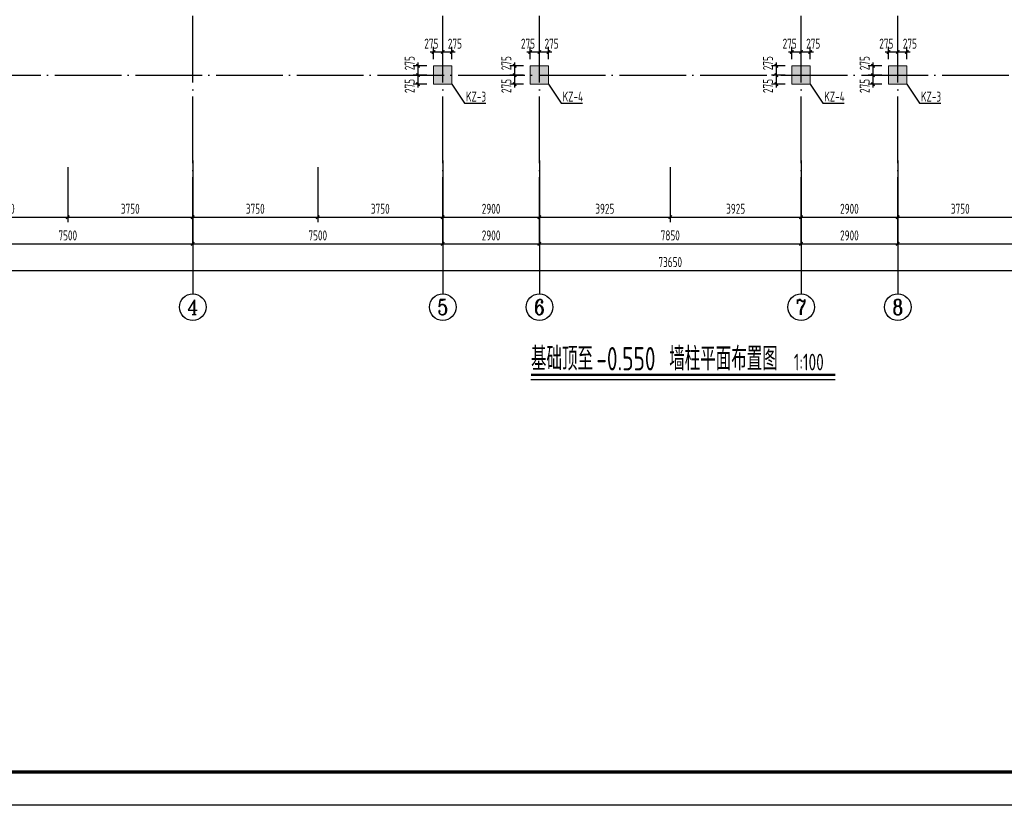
# Model space of a CAD drawing. Extents: x 200000 to 305984, y 78780 to 142585.
# Tile 2 of 25: x 229539 to 259078, y 78780 to 102345. Entities that reach past the tile are written whole.
import ezdxf
from ezdxf.enums import TextEntityAlignment as Align

# ---------------------------------------------------------------- set-up
doc = ezdxf.new("R2010")
doc.units = 0
doc.header["$LTSCALE"] = 1000
doc.linetypes.add('DASH', pattern=[0.35, 0.25, -0.1])
doc.linetypes.add('DOTE', pattern=[2.42, 2, -0.2, 0.02, -0.2])
doc.layers.get('0').update_dxf_attribs({"linetype": 'CONTINUOUS'})
doc.layers.get('Defpoints').update_dxf_attribs({"linetype": 'CONTINUOUS'})
doc.layers.add('A-ASIS', color=115, linetype='DASH', lineweight=0, plot=False)
for name, color, linetype in [('AXIS', 3, 'CONTINUOUS'), ('AXIS_TEXT', 7, 'CONTINUOUS'), ('H-图框', 4, 'CONTINUOUS'), ('PUB_TEXT', 7, 'CONTINUOUS'), ('S-COLU_DE_TEXT', 7, 'CONTINUOUS'), ('S-COLU_HATCH', 254, 'CONTINUOUS'), ('S-DIM_SYMB', 3, 'CONTINUOUS'), ('S-DOTE', 253, 'DOTE'), ('S-PUB_DIM', 3, 'CONTINUOUS'), ('S-PUB_TITLE', 4, 'CONTINUOUS'), ('S-TEXT', 7, 'CONTINUOUS'), ('S-WALL', 2, 'CONTINUOUS')]:
    doc.layers.add(name, color=color, linetype=linetype)
doc.layers.add('S-COLU', color=6, linetype='CONTINUOUS', lineweight=0, transparency=0.54)
doc.styles.add('_TCH_AXIS', font='COMPLEX', dxfattribs={"bigfont": 'GBCBIG'})
doc.styles.add('COMPLEX', font='COMPLEX')
doc.styles.add('TSSD_DIMENSION_T3', font='tssdeng.shx', dxfattribs={"width": 0.7, "bigfont": 'Tssdchn.shx'})
doc.styles.add('TSSD_Rein', font='tssdeng.shx', dxfattribs={"width": 0.7, "bigfont": 'Tssdchn.shx'})
doc.dimstyles.new('_TCH_ARCH&&100', dxfattribs={"dimtxt": 300, "dimasz": 100, "dimexe": 150, "dimexo": 200, "dimgap": 100, "dimtad": 1, "dimdec": 0, "dimzin": 0, "dimdsep": 46, "dimtxsty": 'TSSD_DIMENSION_T3', "dimblk": 'ARCHTICK', "dimcen": 0.09, "dimdle": 100, "dimclrt": 7, "dimazin": 2, "dimtfac": 1, "dimtdec": 0, "dimtix": 1, "dimtmove": 2, "dimatfit": 3, "dimfxl": 100, "dimtolj": 1, "dimtzin": 0, "dimarcsym": 0})
doc.dimstyles.new('TSSD_100_100&&100', dxfattribs={"dimtxt": 300, "dimasz": 100, "dimexe": 150, "dimexo": 200, "dimgap": 100, "dimtad": 1, "dimdec": 0, "dimzin": 0, "dimdsep": 46, "dimtxsty": 'TSSD_DIMENSION_T3', "dimblk": 'ARCHTICK', "dimcen": 0, "dimdle": 100, "dimclrt": 7, "dimadec": 0, "dimazin": 0, "dimtfac": 1, "dimtdec": 0, "dimtix": 1, "dimtmove": 2, "dimatfit": 3, "dimfxl": 10000, "dimtolj": 1, "dimtzin": 0, "dimarcsym": 0})

# ---------------------------------------------------------------- blocks, each defined once
blk = doc.blocks.new('_AXISO')
blk.add_circle((0, 0), 0.5)
at = {"layer": 'AXIS_TEXT', "style": 'COMPLEX', "width": 1.041667}
blk.add_attdef('A', text='', height=0.56, dxfattribs=at).set_placement((-0.25, -0.28), (0.25, -0.28), align=Align.FIT)
blk = doc.blocks.new('_ArchTick')
at = {"color": 0, "linetype": 'ByBlock', "const_width": 0.4}
blk.add_lwpolyline([(-0.5, -0.5), (0.5, 0.5)], dxfattribs=at)
blk = doc.blocks.new('*D55')
at = {"layer": 'AXIS', "color": 0, "lineweight": -2, "transparency": 16777216}
for p, q in [((5800, 4550), (5800, 1300)), ((79450, 4550), (79450, 1300)), ((5700, 1450), (79550, 1450))]:
    blk.add_line(p, q, dxfattribs=at)
at = {"layer": 'Defpoints', "color": 0, "transparency": 16777216}
for p in [(5800, 4750), (79450, 4750), (79450, 1450)]:
    blk.add_point(p, dxfattribs=at)
at = {"layer": 'AXIS', "color": 0, "lineweight": -2, "transparency": 16777216, "xscale": 100, "yscale": 100, "zscale": 100, "rotation": 180}
blk.add_blockref('_ArchTick', (5800, 1450), dxfattribs=at)
at = {"layer": 'AXIS', "color": 0, "lineweight": -2, "transparency": 16777216, "xscale": 100, "yscale": 100, "zscale": 100}
blk.add_blockref('_ArchTick', (79450, 1450), dxfattribs=at)
at = {"layer": 'AXIS', "color": 7, "transparency": 16777216, "insert": (42625, 1700), "char_height": 300, "attachment_point": 5, "style": 'TSSD_DIMENSION_T3'}
blk.add_mtext('\\A1;73650', dxfattribs=at)
blk = doc.blocks.new('*D58')
at = {"layer": 'AXIS', "color": 0, "lineweight": -2, "transparency": 16777216}
for p, q in [((20800, 4550), (20800, 2100)), ((28300, 4550), (28300, 2100)), ((20700, 2250), (28400, 2250))]:
    blk.add_line(p, q, dxfattribs=at)
at = {"layer": 'Defpoints', "color": 0, "transparency": 16777216}
for p in [(20800, 4750), (28300, 4750), (28300, 2250)]:
    blk.add_point(p, dxfattribs=at)
at = {"layer": 'AXIS', "color": 0, "lineweight": -2, "transparency": 16777216, "xscale": 100, "yscale": 100, "zscale": 100, "rotation": 180}
blk.add_blockref('_ArchTick', (20800, 2250), dxfattribs=at)
at = {"layer": 'AXIS', "color": 0, "lineweight": -2, "transparency": 16777216, "xscale": 100, "yscale": 100, "zscale": 100}
blk.add_blockref('_ArchTick', (28300, 2250), dxfattribs=at)
at = {"layer": 'AXIS', "color": 7, "transparency": 16777216, "insert": (24550, 2500), "char_height": 300, "attachment_point": 5, "style": 'TSSD_DIMENSION_T3'}
blk.add_mtext('\\A1;7500', dxfattribs=at)
blk = doc.blocks.new('*D59')
at = {"layer": 'AXIS', "color": 0, "lineweight": -2, "transparency": 16777216}
for p, q in [((28300, 4550), (28300, 2100)), ((35800, 4550), (35800, 2100)), ((28200, 2250), (35900, 2250))]:
    blk.add_line(p, q, dxfattribs=at)
at = {"layer": 'Defpoints', "color": 0, "transparency": 16777216}
for p in [(28300, 4750), (35800, 4750), (35800, 2250)]:
    blk.add_point(p, dxfattribs=at)
at = {"layer": 'AXIS', "color": 0, "lineweight": -2, "transparency": 16777216, "xscale": 100, "yscale": 100, "zscale": 100, "rotation": 180}
blk.add_blockref('_ArchTick', (28300, 2250), dxfattribs=at)
at = {"layer": 'AXIS', "color": 0, "lineweight": -2, "transparency": 16777216, "xscale": 100, "yscale": 100, "zscale": 100}
blk.add_blockref('_ArchTick', (35800, 2250), dxfattribs=at)
at = {"layer": 'AXIS', "color": 7, "transparency": 16777216, "insert": (32050, 2500), "char_height": 300, "attachment_point": 5, "style": 'TSSD_DIMENSION_T3'}
blk.add_mtext('\\A1;7500', dxfattribs=at)
blk = doc.blocks.new('*D60')
at = {"layer": 'AXIS', "color": 0, "lineweight": -2, "transparency": 16777216}
for p, q in [((35800, 4550), (35800, 2100)), ((38700, 4550), (38700, 2100)), ((35700, 2250), (38800, 2250))]:
    blk.add_line(p, q, dxfattribs=at)
at = {"layer": 'Defpoints', "color": 0, "transparency": 16777216}
for p in [(35800, 4750), (38700, 4750), (38700, 2250)]:
    blk.add_point(p, dxfattribs=at)
at = {"layer": 'AXIS', "color": 0, "lineweight": -2, "transparency": 16777216, "xscale": 100, "yscale": 100, "zscale": 100, "rotation": 180}
blk.add_blockref('_ArchTick', (35800, 2250), dxfattribs=at)
at = {"layer": 'AXIS', "color": 0, "lineweight": -2, "transparency": 16777216, "xscale": 100, "yscale": 100, "zscale": 100}
blk.add_blockref('_ArchTick', (38700, 2250), dxfattribs=at)
at = {"layer": 'AXIS', "color": 7, "transparency": 16777216, "insert": (37250, 2500), "char_height": 300, "attachment_point": 5, "style": 'TSSD_DIMENSION_T3'}
blk.add_mtext('\\A1;2900', dxfattribs=at)
blk = doc.blocks.new('*D61')
at = {"layer": 'AXIS', "color": 0, "lineweight": -2, "transparency": 16777216}
for p, q in [((38700, 4550), (38700, 2100)), ((46550, 4550), (46550, 2100)), ((38600, 2250), (46650, 2250))]:
    blk.add_line(p, q, dxfattribs=at)
at = {"layer": 'Defpoints', "color": 0, "transparency": 16777216}
for p in [(38700, 4750), (46550, 4750), (46550, 2250)]:
    blk.add_point(p, dxfattribs=at)
at = {"layer": 'AXIS', "color": 0, "lineweight": -2, "transparency": 16777216, "xscale": 100, "yscale": 100, "zscale": 100, "rotation": 180}
blk.add_blockref('_ArchTick', (38700, 2250), dxfattribs=at)
at = {"layer": 'AXIS', "color": 0, "lineweight": -2, "transparency": 16777216, "xscale": 100, "yscale": 100, "zscale": 100}
blk.add_blockref('_ArchTick', (46550, 2250), dxfattribs=at)
at = {"layer": 'AXIS', "color": 7, "transparency": 16777216, "insert": (42625, 2500), "char_height": 300, "attachment_point": 5, "style": 'TSSD_DIMENSION_T3'}
blk.add_mtext('\\A1;7850', dxfattribs=at)
blk = doc.blocks.new('*D62')
at = {"layer": 'AXIS', "color": 0, "lineweight": -2, "transparency": 16777216}
for p, q in [((46550, 4550), (46550, 2100)), ((49450, 4550), (49450, 2100)), ((46450, 2250), (49550, 2250))]:
    blk.add_line(p, q, dxfattribs=at)
at = {"layer": 'Defpoints', "color": 0, "transparency": 16777216}
for p in [(46550, 4750), (49450, 4750), (49450, 2250)]:
    blk.add_point(p, dxfattribs=at)
at = {"layer": 'AXIS', "color": 0, "lineweight": -2, "transparency": 16777216, "xscale": 100, "yscale": 100, "zscale": 100, "rotation": 180}
blk.add_blockref('_ArchTick', (46550, 2250), dxfattribs=at)
at = {"layer": 'AXIS', "color": 0, "lineweight": -2, "transparency": 16777216, "xscale": 100, "yscale": 100, "zscale": 100}
blk.add_blockref('_ArchTick', (49450, 2250), dxfattribs=at)
at = {"layer": 'AXIS', "color": 7, "transparency": 16777216, "insert": (48000, 2500), "char_height": 300, "attachment_point": 5, "style": 'TSSD_DIMENSION_T3'}
blk.add_mtext('\\A1;2900', dxfattribs=at)
blk = doc.blocks.new('*D63')
at = {"layer": 'AXIS', "color": 0, "lineweight": -2, "transparency": 16777216}
for p, q in [((49450, 4550), (49450, 2100)), ((56950, 4550), (56950, 2100)), ((49350, 2250), (57050, 2250))]:
    blk.add_line(p, q, dxfattribs=at)
at = {"layer": 'Defpoints', "color": 0, "transparency": 16777216}
for p in [(49450, 4750), (56950, 4750), (56950, 2250)]:
    blk.add_point(p, dxfattribs=at)
at = {"layer": 'AXIS', "color": 0, "lineweight": -2, "transparency": 16777216, "xscale": 100, "yscale": 100, "zscale": 100, "rotation": 180}
blk.add_blockref('_ArchTick', (49450, 2250), dxfattribs=at)
at = {"layer": 'AXIS', "color": 0, "lineweight": -2, "transparency": 16777216, "xscale": 100, "yscale": 100, "zscale": 100}
blk.add_blockref('_ArchTick', (56950, 2250), dxfattribs=at)
at = {"layer": 'AXIS', "color": 7, "transparency": 16777216, "insert": (53200, 2500), "char_height": 300, "attachment_point": 5, "style": 'TSSD_DIMENSION_T3'}
blk.add_mtext('\\A1;7500', dxfattribs=at)
blk = doc.blocks.new('A$C1D0C3E71')
at = {"layer": 'S-COLU_HATCH'}
for points in [[(30050, -50), (30600, -50), (30600, 500), (30050, 500)], [(32950, -50), (33500, -50), (33500, 500), (32950, 500)], [(40800, -50), (41350, -50), (41350, 500), (40800, 500)], [(43700, -50), (44250, -50), (44250, 500), (43700, 500)]]:
    blk.add_hatch(color=256, dxfattribs=at).paths.add_polyline_path(points)
at = {"layer": 'S-COLU'}
for points in [[(30050, -50), (30600, -50), (30600, 500), (30050, 500)], [(32950, -50), (33500, -50), (33500, 500), (32950, 500)], [(40800, -50), (41350, -50), (41350, 500), (40800, 500)], [(43700, -50), (44250, -50), (44250, 500), (43700, 500)]]:
    blk.add_lwpolyline(points, close=True, dxfattribs=at)
blk = doc.blocks.new('A$C42B83437')
at = {"layer": 'S-COLU_DE_TEXT'}
for p, q in [((0, 569), (373, 0)), ((2900, 569), (3273, 0)), ((10750, 569), (11123, 0)), ((13650, 569), (14023, 0))]:
    blk.add_line(p, q, dxfattribs=at)
for points in [[(373, 0), (1014, 0)], [(3273, 0), (3914, 0)], [(11123, 0), (11764, 0)], [(14023, 0), (14664, 0)]]:
    blk.add_lwpolyline(points, dxfattribs=at)
at = {"layer": 'S-COLU_DE_TEXT', "style": 'TSSD_Rein', "width": 0.7}
for s, p in [('KZ-3', (423, 50)), ('KZ-4', (3323, 50)), ('KZ-4', (11173, 50)), ('KZ-3', (14073, 50))]:
    blk.add_text(s, height=300, dxfattribs=at).set_placement(p)
blk = doc.blocks.new('*D390')
at = {"layer": 'Defpoints', "color": 0, "transparency": 16777216}
for p in [(1106, 1238), (831, 819), (1106, 819)]:
    blk.add_point(p, dxfattribs=at)
at = {"layer": 'S-PUB_DIM', "color": 0, "lineweight": -2, "transparency": 16777216}
for p, q in [((731, 1238), (1206, 1238)), ((831, 1019), (831, 1388)), ((1106, 1019), (1106, 1388))]:
    blk.add_line(p, q, dxfattribs=at)
at = {"layer": 'S-PUB_DIM', "color": 0, "lineweight": -2, "transparency": 16777216, "xscale": 100, "yscale": 100, "zscale": 100, "rotation": 180}
blk.add_blockref('_ArchTick', (831, 1238), dxfattribs=at)
at = {"layer": 'S-PUB_DIM', "color": 0, "lineweight": -2, "transparency": 16777216, "xscale": 100, "yscale": 100, "zscale": 100}
blk.add_blockref('_ArchTick', (1106, 1238), dxfattribs=at)
at = {"layer": 'S-PUB_DIM', "color": 7, "transparency": 16777216, "insert": (763, 1488), "char_height": 300, "attachment_point": 5, "style": 'TSSD_DIMENSION_T3'}
blk.add_mtext('\\A1;275', dxfattribs=at)
blk = doc.blocks.new('*D391')
at = {"layer": 'Defpoints', "color": 0, "transparency": 16777216}
for p in [(1381, 1238), (1106, 819), (1381, 819)]:
    blk.add_point(p, dxfattribs=at)
at = {"layer": 'S-PUB_DIM', "color": 0, "lineweight": -2, "transparency": 16777216}
for p, q in [((1006, 1238), (1481, 1238)), ((1106, 1019), (1106, 1388)), ((1381, 1019), (1381, 1388))]:
    blk.add_line(p, q, dxfattribs=at)
at = {"layer": 'S-PUB_DIM', "color": 0, "lineweight": -2, "transparency": 16777216, "xscale": 100, "yscale": 100, "zscale": 100, "rotation": 180}
blk.add_blockref('_ArchTick', (1106, 1238), dxfattribs=at)
at = {"layer": 'S-PUB_DIM', "color": 0, "lineweight": -2, "transparency": 16777216, "xscale": 100, "yscale": 100, "zscale": 100}
blk.add_blockref('_ArchTick', (1381, 1238), dxfattribs=at)
at = {"layer": 'S-PUB_DIM', "color": 7, "transparency": 16777216, "insert": (1470, 1488), "char_height": 300, "attachment_point": 5, "style": 'TSSD_DIMENSION_T3'}
blk.add_mtext('\\A1;275', dxfattribs=at)
blk = doc.blocks.new('*D392')
at = {"layer": 'Defpoints', "color": 0, "transparency": 16777216}
for p in [(365, 544), (831, 544), (831, 269)]:
    blk.add_point(p, dxfattribs=at)
at = {"layer": 'S-PUB_DIM', "color": 0, "lineweight": -2, "transparency": 16777216}
for p, q in [((365, 169), (365, 644)), ((631, 544), (215, 544)), ((631, 269), (215, 269))]:
    blk.add_line(p, q, dxfattribs=at)
at = {"layer": 'S-PUB_DIM', "color": 0, "lineweight": -2, "transparency": 16777216, "xscale": 100, "yscale": 100, "zscale": 100}
for p, rotation in [((365, 544), 90), ((365, 269), 270)]:
    blk.add_blockref('_ArchTick', p, dxfattribs=dict(at, rotation=rotation))
at = {"layer": 'S-PUB_DIM', "color": 7, "transparency": 16777216, "insert": (115, 218), "char_height": 300, "attachment_point": 5, "rotation": 90, "style": 'TSSD_DIMENSION_T3'}
blk.add_mtext('\\A1;275', dxfattribs=at)
blk = doc.blocks.new('*D393')
at = {"layer": 'Defpoints', "color": 0, "transparency": 16777216}
for p in [(365, 819), (831, 819), (831, 544)]:
    blk.add_point(p, dxfattribs=at)
at = {"layer": 'S-PUB_DIM', "color": 0, "lineweight": -2, "transparency": 16777216}
for p, q in [((365, 444), (365, 919)), ((631, 819), (215, 819)), ((631, 544), (215, 544))]:
    blk.add_line(p, q, dxfattribs=at)
at = {"layer": 'S-PUB_DIM', "color": 0, "lineweight": -2, "transparency": 16777216, "xscale": 100, "yscale": 100, "zscale": 100}
for p, rotation in [((365, 819), 90), ((365, 544), 270)]:
    blk.add_blockref('_ArchTick', p, dxfattribs=dict(at, rotation=rotation))
at = {"layer": 'S-PUB_DIM', "color": 7, "transparency": 16777216, "insert": (115, 901), "char_height": 300, "attachment_point": 5, "rotation": 90, "style": 'TSSD_DIMENSION_T3'}
blk.add_mtext('\\A1;275', dxfattribs=at)
blk = doc.blocks.new('*D394')
at = {"layer": 'Defpoints', "color": 0, "transparency": 16777216}
for p in [(4006, 1238), (3731, 819), (4006, 819)]:
    blk.add_point(p, dxfattribs=at)
at = {"layer": 'S-PUB_DIM', "color": 0, "lineweight": -2, "transparency": 16777216}
for p, q in [((3631, 1238), (4106, 1238)), ((3731, 1019), (3731, 1388)), ((4006, 1019), (4006, 1388))]:
    blk.add_line(p, q, dxfattribs=at)
at = {"layer": 'S-PUB_DIM', "color": 0, "lineweight": -2, "transparency": 16777216, "xscale": 100, "yscale": 100, "zscale": 100, "rotation": 180}
blk.add_blockref('_ArchTick', (3731, 1238), dxfattribs=at)
at = {"layer": 'S-PUB_DIM', "color": 0, "lineweight": -2, "transparency": 16777216, "xscale": 100, "yscale": 100, "zscale": 100}
blk.add_blockref('_ArchTick', (4006, 1238), dxfattribs=at)
at = {"layer": 'S-PUB_DIM', "color": 7, "transparency": 16777216, "insert": (3663, 1488), "char_height": 300, "attachment_point": 5, "style": 'TSSD_DIMENSION_T3'}
blk.add_mtext('\\A1;275', dxfattribs=at)
blk = doc.blocks.new('*D395')
at = {"layer": 'Defpoints', "color": 0, "transparency": 16777216}
for p in [(4281, 1238), (4006, 819), (4281, 819)]:
    blk.add_point(p, dxfattribs=at)
at = {"layer": 'S-PUB_DIM', "color": 0, "lineweight": -2, "transparency": 16777216}
for p, q in [((3906, 1238), (4381, 1238)), ((4006, 1019), (4006, 1388)), ((4281, 1019), (4281, 1388))]:
    blk.add_line(p, q, dxfattribs=at)
at = {"layer": 'S-PUB_DIM', "color": 0, "lineweight": -2, "transparency": 16777216, "xscale": 100, "yscale": 100, "zscale": 100, "rotation": 180}
blk.add_blockref('_ArchTick', (4006, 1238), dxfattribs=at)
at = {"layer": 'S-PUB_DIM', "color": 0, "lineweight": -2, "transparency": 16777216, "xscale": 100, "yscale": 100, "zscale": 100}
blk.add_blockref('_ArchTick', (4281, 1238), dxfattribs=at)
at = {"layer": 'S-PUB_DIM', "color": 7, "transparency": 16777216, "insert": (4370, 1488), "char_height": 300, "attachment_point": 5, "style": 'TSSD_DIMENSION_T3'}
blk.add_mtext('\\A1;275', dxfattribs=at)
blk = doc.blocks.new('*D396')
at = {"layer": 'Defpoints', "color": 0, "transparency": 16777216}
for p in [(3265, 544), (3731, 544), (3731, 269)]:
    blk.add_point(p, dxfattribs=at)
at = {"layer": 'S-PUB_DIM', "color": 0, "lineweight": -2, "transparency": 16777216}
for p, q in [((3265, 169), (3265, 644)), ((3531, 544), (3115, 544)), ((3531, 269), (3115, 269))]:
    blk.add_line(p, q, dxfattribs=at)
at = {"layer": 'S-PUB_DIM', "color": 0, "lineweight": -2, "transparency": 16777216, "xscale": 100, "yscale": 100, "zscale": 100}
for p, rotation in [((3265, 544), 90), ((3265, 269), 270)]:
    blk.add_blockref('_ArchTick', p, dxfattribs=dict(at, rotation=rotation))
at = {"layer": 'S-PUB_DIM', "color": 7, "transparency": 16777216, "insert": (3015, 218), "char_height": 300, "attachment_point": 5, "rotation": 90, "style": 'TSSD_DIMENSION_T3'}
blk.add_mtext('\\A1;275', dxfattribs=at)
blk = doc.blocks.new('*D397')
at = {"layer": 'Defpoints', "color": 0, "transparency": 16777216}
for p in [(3265, 819), (3731, 819), (3731, 544)]:
    blk.add_point(p, dxfattribs=at)
at = {"layer": 'S-PUB_DIM', "color": 0, "lineweight": -2, "transparency": 16777216}
for p, q in [((3265, 444), (3265, 919)), ((3531, 819), (3115, 819)), ((3531, 544), (3115, 544))]:
    blk.add_line(p, q, dxfattribs=at)
at = {"layer": 'S-PUB_DIM', "color": 0, "lineweight": -2, "transparency": 16777216, "xscale": 100, "yscale": 100, "zscale": 100}
for p, rotation in [((3265, 819), 90), ((3265, 544), 270)]:
    blk.add_blockref('_ArchTick', p, dxfattribs=dict(at, rotation=rotation))
at = {"layer": 'S-PUB_DIM', "color": 7, "transparency": 16777216, "insert": (3015, 901), "char_height": 300, "attachment_point": 5, "rotation": 90, "style": 'TSSD_DIMENSION_T3'}
blk.add_mtext('\\A1;275', dxfattribs=at)
blk = doc.blocks.new('*D398')
at = {"layer": 'Defpoints', "color": 0, "transparency": 16777216}
for p in [(11856, 1238), (11581, 819), (11856, 819)]:
    blk.add_point(p, dxfattribs=at)
at = {"layer": 'S-PUB_DIM', "color": 0, "lineweight": -2, "transparency": 16777216}
for p, q in [((11481, 1238), (11956, 1238)), ((11581, 1019), (11581, 1388)), ((11856, 1019), (11856, 1388))]:
    blk.add_line(p, q, dxfattribs=at)
at = {"layer": 'S-PUB_DIM', "color": 0, "lineweight": -2, "transparency": 16777216, "xscale": 100, "yscale": 100, "zscale": 100, "rotation": 180}
blk.add_blockref('_ArchTick', (11581, 1238), dxfattribs=at)
at = {"layer": 'S-PUB_DIM', "color": 0, "lineweight": -2, "transparency": 16777216, "xscale": 100, "yscale": 100, "zscale": 100}
blk.add_blockref('_ArchTick', (11856, 1238), dxfattribs=at)
at = {"layer": 'S-PUB_DIM', "color": 7, "transparency": 16777216, "insert": (11513, 1488), "char_height": 300, "attachment_point": 5, "style": 'TSSD_DIMENSION_T3'}
blk.add_mtext('\\A1;275', dxfattribs=at)
blk = doc.blocks.new('*D399')
at = {"layer": 'Defpoints', "color": 0, "transparency": 16777216}
for p in [(12131, 1238), (11856, 819), (12131, 819)]:
    blk.add_point(p, dxfattribs=at)
at = {"layer": 'S-PUB_DIM', "color": 0, "lineweight": -2, "transparency": 16777216}
for p, q in [((11756, 1238), (12231, 1238)), ((11856, 1019), (11856, 1388)), ((12131, 1019), (12131, 1388))]:
    blk.add_line(p, q, dxfattribs=at)
at = {"layer": 'S-PUB_DIM', "color": 0, "lineweight": -2, "transparency": 16777216, "xscale": 100, "yscale": 100, "zscale": 100, "rotation": 180}
blk.add_blockref('_ArchTick', (11856, 1238), dxfattribs=at)
at = {"layer": 'S-PUB_DIM', "color": 0, "lineweight": -2, "transparency": 16777216, "xscale": 100, "yscale": 100, "zscale": 100}
blk.add_blockref('_ArchTick', (12131, 1238), dxfattribs=at)
at = {"layer": 'S-PUB_DIM', "color": 7, "transparency": 16777216, "insert": (12220, 1488), "char_height": 300, "attachment_point": 5, "style": 'TSSD_DIMENSION_T3'}
blk.add_mtext('\\A1;275', dxfattribs=at)
blk = doc.blocks.new('*D400')
at = {"layer": 'Defpoints', "color": 0, "transparency": 16777216}
for p in [(11115, 544), (11581, 544), (11581, 269)]:
    blk.add_point(p, dxfattribs=at)
at = {"layer": 'S-PUB_DIM', "color": 0, "lineweight": -2, "transparency": 16777216}
for p, q in [((11115, 169), (11115, 644)), ((11381, 544), (10965, 544)), ((11381, 269), (10965, 269))]:
    blk.add_line(p, q, dxfattribs=at)
at = {"layer": 'S-PUB_DIM', "color": 0, "lineweight": -2, "transparency": 16777216, "xscale": 100, "yscale": 100, "zscale": 100}
for p, rotation in [((11115, 544), 90), ((11115, 269), 270)]:
    blk.add_blockref('_ArchTick', p, dxfattribs=dict(at, rotation=rotation))
at = {"layer": 'S-PUB_DIM', "color": 7, "transparency": 16777216, "insert": (10865, 218), "char_height": 300, "attachment_point": 5, "rotation": 90, "style": 'TSSD_DIMENSION_T3'}
blk.add_mtext('\\A1;275', dxfattribs=at)
blk = doc.blocks.new('*D401')
at = {"layer": 'Defpoints', "color": 0, "transparency": 16777216}
for p in [(11115, 819), (11581, 819), (11581, 544)]:
    blk.add_point(p, dxfattribs=at)
at = {"layer": 'S-PUB_DIM', "color": 0, "lineweight": -2, "transparency": 16777216}
for p, q in [((11115, 444), (11115, 919)), ((11381, 819), (10965, 819)), ((11381, 544), (10965, 544))]:
    blk.add_line(p, q, dxfattribs=at)
at = {"layer": 'S-PUB_DIM', "color": 0, "lineweight": -2, "transparency": 16777216, "xscale": 100, "yscale": 100, "zscale": 100}
for p, rotation in [((11115, 819), 90), ((11115, 544), 270)]:
    blk.add_blockref('_ArchTick', p, dxfattribs=dict(at, rotation=rotation))
at = {"layer": 'S-PUB_DIM', "color": 7, "transparency": 16777216, "insert": (10865, 901), "char_height": 300, "attachment_point": 5, "rotation": 90, "style": 'TSSD_DIMENSION_T3'}
blk.add_mtext('\\A1;275', dxfattribs=at)
blk = doc.blocks.new('*D402')
at = {"layer": 'Defpoints', "color": 0, "transparency": 16777216}
for p in [(14756, 1238), (14481, 819), (14756, 819)]:
    blk.add_point(p, dxfattribs=at)
at = {"layer": 'S-PUB_DIM', "color": 0, "lineweight": -2, "transparency": 16777216}
for p, q in [((14381, 1238), (14856, 1238)), ((14481, 1019), (14481, 1388)), ((14756, 1019), (14756, 1388))]:
    blk.add_line(p, q, dxfattribs=at)
at = {"layer": 'S-PUB_DIM', "color": 0, "lineweight": -2, "transparency": 16777216, "xscale": 100, "yscale": 100, "zscale": 100, "rotation": 180}
blk.add_blockref('_ArchTick', (14481, 1238), dxfattribs=at)
at = {"layer": 'S-PUB_DIM', "color": 0, "lineweight": -2, "transparency": 16777216, "xscale": 100, "yscale": 100, "zscale": 100}
blk.add_blockref('_ArchTick', (14756, 1238), dxfattribs=at)
at = {"layer": 'S-PUB_DIM', "color": 7, "transparency": 16777216, "insert": (14413, 1488), "char_height": 300, "attachment_point": 5, "style": 'TSSD_DIMENSION_T3'}
blk.add_mtext('\\A1;275', dxfattribs=at)
blk = doc.blocks.new('*D403')
at = {"layer": 'Defpoints', "color": 0, "transparency": 16777216}
for p in [(15031, 1238), (14756, 819), (15031, 819)]:
    blk.add_point(p, dxfattribs=at)
at = {"layer": 'S-PUB_DIM', "color": 0, "lineweight": -2, "transparency": 16777216}
for p, q in [((14656, 1238), (15131, 1238)), ((14756, 1019), (14756, 1388)), ((15031, 1019), (15031, 1388))]:
    blk.add_line(p, q, dxfattribs=at)
at = {"layer": 'S-PUB_DIM', "color": 0, "lineweight": -2, "transparency": 16777216, "xscale": 100, "yscale": 100, "zscale": 100, "rotation": 180}
blk.add_blockref('_ArchTick', (14756, 1238), dxfattribs=at)
at = {"layer": 'S-PUB_DIM', "color": 0, "lineweight": -2, "transparency": 16777216, "xscale": 100, "yscale": 100, "zscale": 100}
blk.add_blockref('_ArchTick', (15031, 1238), dxfattribs=at)
at = {"layer": 'S-PUB_DIM', "color": 7, "transparency": 16777216, "insert": (15120, 1488), "char_height": 300, "attachment_point": 5, "style": 'TSSD_DIMENSION_T3'}
blk.add_mtext('\\A1;275', dxfattribs=at)
blk = doc.blocks.new('*D404')
at = {"layer": 'Defpoints', "color": 0, "transparency": 16777216}
for p in [(14015, 544), (14481, 544), (14481, 269)]:
    blk.add_point(p, dxfattribs=at)
at = {"layer": 'S-PUB_DIM', "color": 0, "lineweight": -2, "transparency": 16777216}
for p, q in [((14015, 169), (14015, 644)), ((14281, 544), (13865, 544)), ((14281, 269), (13865, 269))]:
    blk.add_line(p, q, dxfattribs=at)
at = {"layer": 'S-PUB_DIM', "color": 0, "lineweight": -2, "transparency": 16777216, "xscale": 100, "yscale": 100, "zscale": 100}
for p, rotation in [((14015, 544), 90), ((14015, 269), 270)]:
    blk.add_blockref('_ArchTick', p, dxfattribs=dict(at, rotation=rotation))
at = {"layer": 'S-PUB_DIM', "color": 7, "transparency": 16777216, "insert": (13765, 218), "char_height": 300, "attachment_point": 5, "rotation": 90, "style": 'TSSD_DIMENSION_T3'}
blk.add_mtext('\\A1;275', dxfattribs=at)
blk = doc.blocks.new('*D405')
at = {"layer": 'Defpoints', "color": 0, "transparency": 16777216}
for p in [(14015, 819), (14481, 819), (14481, 544)]:
    blk.add_point(p, dxfattribs=at)
at = {"layer": 'S-PUB_DIM', "color": 0, "lineweight": -2, "transparency": 16777216}
for p, q in [((14015, 444), (14015, 919)), ((14281, 819), (13865, 819)), ((14281, 544), (13865, 544))]:
    blk.add_line(p, q, dxfattribs=at)
at = {"layer": 'S-PUB_DIM', "color": 0, "lineweight": -2, "transparency": 16777216, "xscale": 100, "yscale": 100, "zscale": 100}
for p, rotation in [((14015, 819), 90), ((14015, 544), 270)]:
    blk.add_blockref('_ArchTick', p, dxfattribs=dict(at, rotation=rotation))
at = {"layer": 'S-PUB_DIM', "color": 7, "transparency": 16777216, "insert": (13765, 901), "char_height": 300, "attachment_point": 5, "rotation": 90, "style": 'TSSD_DIMENSION_T3'}
blk.add_mtext('\\A1;275', dxfattribs=at)
blk = doc.blocks.new('*D18')
at = {"layer": 'Defpoints', "color": 0, "transparency": 16777216}
for p in [(227231, 98123), (230981, 98123), (230981, 96423)]:
    blk.add_point(p, dxfattribs=at)
at = {"layer": 'S-PUB_DIM', "color": 0, "lineweight": -2, "transparency": 16777216}
for p, q in [((227231, 97923), (227231, 96273)), ((230981, 97923), (230981, 96273)), ((227131, 96423), (231081, 96423))]:
    blk.add_line(p, q, dxfattribs=at)
at = {"layer": 'S-PUB_DIM', "color": 0, "lineweight": -2, "transparency": 16777216, "xscale": 100, "yscale": 100, "zscale": 100, "rotation": 180}
blk.add_blockref('_ArchTick', (227231, 96423), dxfattribs=at)
at = {"layer": 'S-PUB_DIM', "color": 0, "lineweight": -2, "transparency": 16777216, "xscale": 100, "yscale": 100, "zscale": 100}
blk.add_blockref('_ArchTick', (230981, 96423), dxfattribs=at)
at = {"layer": 'S-PUB_DIM', "color": 7, "transparency": 16777216, "insert": (229106, 96673), "char_height": 300, "attachment_point": 5, "style": 'TSSD_DIMENSION_T3'}
blk.add_mtext('\\A1;3750', dxfattribs=at)
blk = doc.blocks.new('*D19')
at = {"layer": 'Defpoints', "color": 0, "transparency": 16777216}
for p in [(230981, 98123), (234731, 98123), (234731, 96423)]:
    blk.add_point(p, dxfattribs=at)
at = {"layer": 'S-PUB_DIM', "color": 0, "lineweight": -2, "transparency": 16777216}
for p, q in [((230981, 97923), (230981, 96273)), ((234731, 97923), (234731, 96273)), ((230881, 96423), (234831, 96423))]:
    blk.add_line(p, q, dxfattribs=at)
at = {"layer": 'S-PUB_DIM', "color": 0, "lineweight": -2, "transparency": 16777216, "xscale": 100, "yscale": 100, "zscale": 100, "rotation": 180}
blk.add_blockref('_ArchTick', (230981, 96423), dxfattribs=at)
at = {"layer": 'S-PUB_DIM', "color": 0, "lineweight": -2, "transparency": 16777216, "xscale": 100, "yscale": 100, "zscale": 100}
blk.add_blockref('_ArchTick', (234731, 96423), dxfattribs=at)
at = {"layer": 'S-PUB_DIM', "color": 7, "transparency": 16777216, "insert": (232856, 96673), "char_height": 300, "attachment_point": 5, "style": 'TSSD_DIMENSION_T3'}
blk.add_mtext('\\A1;3750', dxfattribs=at)
blk = doc.blocks.new('*D20')
at = {"layer": 'Defpoints', "color": 0, "transparency": 16777216}
for p in [(234731, 98123), (238481, 98123), (238481, 96423)]:
    blk.add_point(p, dxfattribs=at)
at = {"layer": 'S-PUB_DIM', "color": 0, "lineweight": -2, "transparency": 16777216}
for p, q in [((234731, 97923), (234731, 96273)), ((238481, 97923), (238481, 96273)), ((234631, 96423), (238581, 96423))]:
    blk.add_line(p, q, dxfattribs=at)
at = {"layer": 'S-PUB_DIM', "color": 0, "lineweight": -2, "transparency": 16777216, "xscale": 100, "yscale": 100, "zscale": 100, "rotation": 180}
blk.add_blockref('_ArchTick', (234731, 96423), dxfattribs=at)
at = {"layer": 'S-PUB_DIM', "color": 0, "lineweight": -2, "transparency": 16777216, "xscale": 100, "yscale": 100, "zscale": 100}
blk.add_blockref('_ArchTick', (238481, 96423), dxfattribs=at)
at = {"layer": 'S-PUB_DIM', "color": 7, "transparency": 16777216, "insert": (236606, 96673), "char_height": 300, "attachment_point": 5, "style": 'TSSD_DIMENSION_T3'}
blk.add_mtext('\\A1;3750', dxfattribs=at)
blk = doc.blocks.new('*D21')
at = {"layer": 'Defpoints', "color": 0, "transparency": 16777216}
for p in [(238481, 98123), (242231, 98123), (242231, 96423)]:
    blk.add_point(p, dxfattribs=at)
at = {"layer": 'S-PUB_DIM', "color": 0, "lineweight": -2, "transparency": 16777216}
for p, q in [((238481, 97923), (238481, 96273)), ((242231, 97923), (242231, 96273)), ((238381, 96423), (242331, 96423))]:
    blk.add_line(p, q, dxfattribs=at)
at = {"layer": 'S-PUB_DIM', "color": 0, "lineweight": -2, "transparency": 16777216, "xscale": 100, "yscale": 100, "zscale": 100, "rotation": 180}
blk.add_blockref('_ArchTick', (238481, 96423), dxfattribs=at)
at = {"layer": 'S-PUB_DIM', "color": 0, "lineweight": -2, "transparency": 16777216, "xscale": 100, "yscale": 100, "zscale": 100}
blk.add_blockref('_ArchTick', (242231, 96423), dxfattribs=at)
at = {"layer": 'S-PUB_DIM', "color": 7, "transparency": 16777216, "insert": (240356, 96673), "char_height": 300, "attachment_point": 5, "style": 'TSSD_DIMENSION_T3'}
blk.add_mtext('\\A1;3750', dxfattribs=at)
blk = doc.blocks.new('*D22')
at = {"layer": 'Defpoints', "color": 0, "transparency": 16777216}
for p in [(242231, 98123), (245131, 98123), (245131, 96423)]:
    blk.add_point(p, dxfattribs=at)
at = {"layer": 'S-PUB_DIM', "color": 0, "lineweight": -2, "transparency": 16777216}
for p, q in [((242231, 97923), (242231, 96273)), ((245131, 97923), (245131, 96273)), ((242131, 96423), (245231, 96423))]:
    blk.add_line(p, q, dxfattribs=at)
at = {"layer": 'S-PUB_DIM', "color": 0, "lineweight": -2, "transparency": 16777216, "xscale": 100, "yscale": 100, "zscale": 100, "rotation": 180}
blk.add_blockref('_ArchTick', (242231, 96423), dxfattribs=at)
at = {"layer": 'S-PUB_DIM', "color": 0, "lineweight": -2, "transparency": 16777216, "xscale": 100, "yscale": 100, "zscale": 100}
blk.add_blockref('_ArchTick', (245131, 96423), dxfattribs=at)
at = {"layer": 'S-PUB_DIM', "color": 7, "transparency": 16777216, "insert": (243681, 96673), "char_height": 300, "attachment_point": 5, "style": 'TSSD_DIMENSION_T3'}
blk.add_mtext('\\A1;2900', dxfattribs=at)
blk = doc.blocks.new('*D23')
at = {"layer": 'Defpoints', "color": 0, "transparency": 16777216}
for p in [(245131, 98123), (249056, 98123), (249056, 96423)]:
    blk.add_point(p, dxfattribs=at)
at = {"layer": 'S-PUB_DIM', "color": 0, "lineweight": -2, "transparency": 16777216}
for p, q in [((245131, 97923), (245131, 96273)), ((249056, 97923), (249056, 96273)), ((245031, 96423), (249156, 96423))]:
    blk.add_line(p, q, dxfattribs=at)
at = {"layer": 'S-PUB_DIM', "color": 0, "lineweight": -2, "transparency": 16777216, "xscale": 100, "yscale": 100, "zscale": 100, "rotation": 180}
blk.add_blockref('_ArchTick', (245131, 96423), dxfattribs=at)
at = {"layer": 'S-PUB_DIM', "color": 0, "lineweight": -2, "transparency": 16777216, "xscale": 100, "yscale": 100, "zscale": 100}
blk.add_blockref('_ArchTick', (249056, 96423), dxfattribs=at)
at = {"layer": 'S-PUB_DIM', "color": 7, "transparency": 16777216, "insert": (247093, 96673), "char_height": 300, "attachment_point": 5, "style": 'TSSD_DIMENSION_T3'}
blk.add_mtext('\\A1;3925', dxfattribs=at)
blk = doc.blocks.new('*D24')
at = {"layer": 'Defpoints', "color": 0, "transparency": 16777216}
for p in [(249056, 98123), (252981, 98123), (252981, 96423)]:
    blk.add_point(p, dxfattribs=at)
at = {"layer": 'S-PUB_DIM', "color": 0, "lineweight": -2, "transparency": 16777216}
for p, q in [((249056, 97923), (249056, 96273)), ((252981, 97923), (252981, 96273)), ((248956, 96423), (253081, 96423))]:
    blk.add_line(p, q, dxfattribs=at)
at = {"layer": 'S-PUB_DIM', "color": 0, "lineweight": -2, "transparency": 16777216, "xscale": 100, "yscale": 100, "zscale": 100, "rotation": 180}
blk.add_blockref('_ArchTick', (249056, 96423), dxfattribs=at)
at = {"layer": 'S-PUB_DIM', "color": 0, "lineweight": -2, "transparency": 16777216, "xscale": 100, "yscale": 100, "zscale": 100}
blk.add_blockref('_ArchTick', (252981, 96423), dxfattribs=at)
at = {"layer": 'S-PUB_DIM', "color": 7, "transparency": 16777216, "insert": (251018, 96673), "char_height": 300, "attachment_point": 5, "style": 'TSSD_DIMENSION_T3'}
blk.add_mtext('\\A1;3925', dxfattribs=at)
blk = doc.blocks.new('*D25')
at = {"layer": 'Defpoints', "color": 0, "transparency": 16777216}
for p in [(252981, 98123), (255881, 98123), (255881, 96423)]:
    blk.add_point(p, dxfattribs=at)
at = {"layer": 'S-PUB_DIM', "color": 0, "lineweight": -2, "transparency": 16777216}
for p, q in [((252981, 97923), (252981, 96273)), ((255881, 97923), (255881, 96273)), ((252881, 96423), (255981, 96423))]:
    blk.add_line(p, q, dxfattribs=at)
at = {"layer": 'S-PUB_DIM', "color": 0, "lineweight": -2, "transparency": 16777216, "xscale": 100, "yscale": 100, "zscale": 100, "rotation": 180}
blk.add_blockref('_ArchTick', (252981, 96423), dxfattribs=at)
at = {"layer": 'S-PUB_DIM', "color": 0, "lineweight": -2, "transparency": 16777216, "xscale": 100, "yscale": 100, "zscale": 100}
blk.add_blockref('_ArchTick', (255881, 96423), dxfattribs=at)
at = {"layer": 'S-PUB_DIM', "color": 7, "transparency": 16777216, "insert": (254431, 96673), "char_height": 300, "attachment_point": 5, "style": 'TSSD_DIMENSION_T3'}
blk.add_mtext('\\A1;2900', dxfattribs=at)
blk = doc.blocks.new('*D26')
at = {"layer": 'Defpoints', "color": 0, "transparency": 16777216}
for p in [(255881, 98123), (259631, 98123), (259631, 96423)]:
    blk.add_point(p, dxfattribs=at)
at = {"layer": 'S-PUB_DIM', "color": 0, "lineweight": -2, "transparency": 16777216}
for p, q in [((255881, 97923), (255881, 96273)), ((259631, 97923), (259631, 96273)), ((255781, 96423), (259731, 96423))]:
    blk.add_line(p, q, dxfattribs=at)
at = {"layer": 'S-PUB_DIM', "color": 0, "lineweight": -2, "transparency": 16777216, "xscale": 100, "yscale": 100, "zscale": 100, "rotation": 180}
blk.add_blockref('_ArchTick', (255881, 96423), dxfattribs=at)
at = {"layer": 'S-PUB_DIM', "color": 0, "lineweight": -2, "transparency": 16777216, "xscale": 100, "yscale": 100, "zscale": 100}
blk.add_blockref('_ArchTick', (259631, 96423), dxfattribs=at)
at = {"layer": 'S-PUB_DIM', "color": 7, "transparency": 16777216, "insert": (257756, 96673), "char_height": 300, "attachment_point": 5, "style": 'TSSD_DIMENSION_T3'}
blk.add_mtext('\\A1;3750', dxfattribs=at)
blk = doc.blocks.new('A$C338D70EA')
at = {"layer": 'A-ASIS'}
for points in [[(83750, 1450), (1500, 1450), (1500, 37189.7), (83750, 37189.7)], [(82950, 2250), (2300, 2250), (2300, 36389.7), (82950, 36389.7)], [(82150, 3050), (3100, 3050), (3100, 35589.7), (82150, 35589.7)]]:
    blk.add_lwpolyline(points, close=True, dxfattribs=at)
at = {"layer": 'AXIS'}
for p, q in [((28300, 4750), (28300, 750)), ((35800, 4750), (35800, 750)), ((38700, 4750), (38700, 750)), ((46550, 4750), (46550, 750)), ((49450, 4750), (49450, 750))]:
    blk.add_line(p, q, dxfattribs=at)
at = {"layer": 'S-DOTE', "linetype": 'DOTE'}
for p, q in [((28300, 2250), (28300, 34114.7)), ((35800, 2250), (35800, 34114.7)), ((38700, 2250), (38700, 34114.7)), ((46550, 2250), (46550, 34114.7)), ((49450, 2250), (49450, 34114.7)), ((4800, 7309.5), (80450, 7309.5))]:
    blk.add_line(p, q, dxfattribs=at)
at = {"layer": 'AXIS'}
ref = blk.add_blockref('_AXISO', (28300, 350), dxfattribs=dict(at, xscale=800, yscale=800, zscale=800))
ref.add_attrib('A', '4', dxfattribs={"layer": 'AXIS_TEXT', "height": 445.4, "style": '_TCH_AXIS'}).set_placement((28130.3, 127.3), (28469.7, 127.3), align=Align.FIT)
ref = blk.add_blockref('_AXISO', (35800, 350), dxfattribs=dict(at, xscale=800, yscale=800, zscale=800))
ref.add_attrib('A', '5', dxfattribs={"layer": 'AXIS_TEXT', "height": 465.9, "style": '_TCH_AXIS'}).set_placement((35644.7, 117), (35955.3, 117), align=Align.FIT)
ref = blk.add_blockref('_AXISO', (38700, 350), dxfattribs=dict(at, xscale=800, yscale=800, zscale=800))
ref.add_attrib('A', '6', dxfattribs={"layer": 'AXIS_TEXT', "height": 465.9, "style": '_TCH_AXIS'}).set_placement((38544.7, 117), (38855.3, 117), align=Align.FIT)
ref = blk.add_blockref('_AXISO', (46550, 350), dxfattribs=dict(at, xscale=800, yscale=800, zscale=800))
ref.add_attrib('A', '7', dxfattribs={"layer": 'AXIS_TEXT', "height": 465.9, "style": '_TCH_AXIS'}).set_placement((46394.7, 117), (46705.3, 117), align=Align.FIT)
ref = blk.add_blockref('_AXISO', (49450, 350), dxfattribs=dict(at, xscale=800, yscale=800, zscale=800))
ref.add_attrib('A', '8', dxfattribs={"layer": 'AXIS_TEXT', "height": 465.9, "style": '_TCH_AXIS'}).set_placement((49294.7, 117), (49605.3, 117), align=Align.FIT)
for p1, p2, distance, picture, middle in [((5800, 4750), (79450, 4750), -3300, '*D55', (42625, 1700)), ((20800, 4750), (28300, 4750), -2500, '*D58', (24550, 2500)), ((28300, 4750), (35800, 4750), -2500, '*D59', (32050, 2500)), ((35800, 4750), (38700, 4750), -2500, '*D60', (37250, 2500)), ((38700, 4750), (46550, 4750), -2500, '*D61', (42625, 2500)), ((46550, 4750), (49450, 4750), -2500, '*D62', (48000, 2500)), ((49450, 4750), (56950, 4750), -2500, '*D63', (53200, 2500))]:
    dim = blk.add_aligned_dim(p1=p1, p2=p2, distance=distance, dimstyle='_TCH_ARCH&&100', dxfattribs=at)
    dim.commit()
    dim.dimension.update_dxf_attribs({"geometry": picture, "text_midpoint": middle})
blk = doc.blocks.new('A$C34047DA2')
at = {"layer": 'S-PUB_DIM'}
for base, p1, p2, angle, picture, middle in [((1106, 1238.2), (831, 819.1), (1106, 819.1), 0, '*D390', (762.7, 1488.2)), ((1381, 1238.2), (1106, 819.1), (1381, 819.1), 360, '*D391', (1469.8, 1488.2)), ((4006, 1238.2), (3731, 819.1), (4006, 819.1), 0, '*D394', (3662.7, 1488.2)), ((4281, 1238.2), (4006, 819.1), (4281, 819.1), 360, '*D395', (4369.8, 1488.2)), ((11856, 1238.2), (11581, 819.1), (11856, 819.1), 0, '*D398', (11512.7, 1488.2)), ((12131, 1238.2), (11856, 819.1), (12131, 819.1), 360, '*D399', (12219.8, 1488.2)), ((14756, 1238.2), (14481, 819.1), (14756, 819.1), 0, '*D402', (14412.7, 1488.2)), ((15031, 1238.2), (14756, 819.1), (15031, 819.1), 360, '*D403', (15119.8, 1488.2)), ((365.4, 819.1), (831, 544.1), (831, 819.1), 90, '*D393', (115.4, 901)), ((3265.4, 819.1), (3731, 544.1), (3731, 819.1), 90, '*D397', (3015.4, 901)), ((11115.4, 819.1), (11581, 544.1), (11581, 819.1), 90, '*D401', (10865.4, 901)), ((14015.4, 819.1), (14481, 544.1), (14481, 819.1), 90, '*D405', (13765.4, 901)), ((365.4, 544.1), (831, 269.1), (831, 544.1), 90, '*D392', (115.4, 218.1)), ((3265.4, 544.1), (3731, 269.1), (3731, 544.1), 90, '*D396', (3015.4, 218.1)), ((11115.4, 544.1), (11581, 269.1), (11581, 544.1), 90, '*D400', (10865.4, 218.1)), ((14015.4, 544.1), (14481, 269.1), (14481, 544.1), 90, '*D404', (13765.4, 218.1))]:
    dim = blk.add_linear_dim(base=base, p1=p1, p2=p2, angle=angle, dimstyle='TSSD_100_100&&100', dxfattribs=at)
    dim.commit()
    dim.dimension.update_dxf_attribs({"geometry": picture, "text_midpoint": middle, "dimtype": 129})

msp = doc.modelspace()

# ---------------------------------------------------------------- linework, layer by layer
at = {"layer": 'H-图框', "color": 3}
msp.add_lwpolyline([(200000, 78779.8), (200000, 138179.8), (305125, 138179.8), (305125, 78779.8)], close=True, dxfattribs=at)
at = {"layer": 'S-DIM_SYMB', "const_width": 70}
msp.add_lwpolyline([(244877.2, 91690.6), (254005.7, 91690.6)], dxfattribs=at)
at = {"layer": 'S-DIM_SYMB'}
msp.add_lwpolyline([(244877.2, 91550.6), (254005.7, 91550.6)], dxfattribs=at)
at = {"layer": 'S-PUB_TITLE', "linetype": 'ByBlock', "const_width": 100}
msp.add_lwpolyline([(202500, 79779.8), (202500, 137179.8), (304125, 137179.8), (304125, 79779.8)], close=True, dxfattribs=at)

# ---------------------------------------------------------------- block references
at = {"layer": 'S-PUB_DIM'}
msp.add_blockref('A$C34047DA2', (241124.7, 100138.7), dxfattribs=at)
at = {"layer": 'S-TEXT', "linetype": 'ByBlock'}
msp.add_blockref('A$C338D70EA', (206430.6, 93373.3), dxfattribs=at)
at = {"layer": 'S-TEXT', "color": 3, "linetype": 'ByBlock'}
msp.add_blockref('A$C42B83437', (242505.7, 99838.6), dxfattribs=at)
at = {"layer": 'S-WALL'}
msp.add_blockref('A$C1D0C3E71', (211905.6, 100457.8), dxfattribs=at)

# ---------------------------------------------------------------- texts
at = {"layer": 'PUB_TEXT', "color": 6, "style": 'TSSD_Rein', "width": 0.7}
for s, height, p in [('基础顶至', 700, (244877.2, 91825)), ('-0.550', 700, (246837.2, 91825)), ('墙柱平面布置图', 700, (249023.4, 91825)), ('1:100', 500, (252761.5, 91825))]:
    msp.add_text(s, height=height, dxfattribs=at).set_placement(p)

# ---------------------------------------------------------------- dimensions: what is measured, and where the dimension line sits
at = {"layer": 'S-PUB_DIM'}
for p1, p2, picture, middle in [((227230.6, 98123.3), (230980.6, 98123.3), '*D18', (229105.6, 96673.3)), ((230980.6, 98123.3), (234730.6, 98123.3), '*D19', (232855.6, 96673.3)), ((234730.6, 98123.3), (238480.6, 98123.3), '*D20', (236605.6, 96673.3)), ((238480.6, 98123.3), (242230.6, 98123.3), '*D21', (240355.6, 96673.3)), ((242230.6, 98123.3), (245130.6, 98123.3), '*D22', (243680.6, 96673.3)), ((245130.6, 98123.3), (249055.6, 98123.3), '*D23', (247093.1, 96673.3)), ((249055.6, 98123.3), (252980.6, 98123.3), '*D24', (251018.1, 96673.3)), ((252980.6, 98123.3), (255880.6, 98123.3), '*D25', (254430.6, 96673.3)), ((255880.6, 98123.3), (259630.6, 98123.3), '*D26', (257755.6, 96673.3))]:
    dim = msp.add_aligned_dim(p1=p1, p2=p2, distance=-1700, dimstyle='TSSD_100_100&&100', dxfattribs=at)
    dim.commit()
    dim.dimension.update_dxf_attribs({"geometry": picture, "text_midpoint": middle})

doc.saveas('drawing.dxf')
